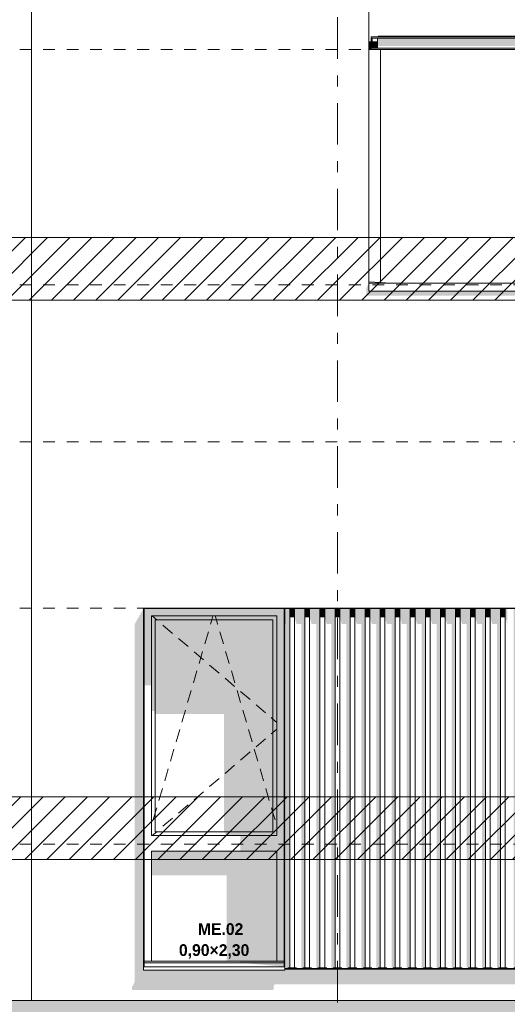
# Model space of a CAD drawing. Header units: millimetres. Extents: x 22784 to 62337, y -53000 to 10500.
# Tile 23 of 26: x 52343 to 55453, y -25 to 6250. Entities that reach past the tile are written whole.
import ezdxf
from ezdxf.enums import TextEntityAlignment as Align

# ---------------------------------------------------------------- set-up
doc = ezdxf.new("R2010")
doc.units = ezdxf.units.MM
doc.header["$MEASUREMENT"] = 0
doc.linetypes.add('_TIRET COURT 1', pattern=[150, 75, -75])
doc.linetypes.add('Axe', pattern=[546.805537, 264.583325, -105.833328, 70.555556, -105.833328])
for name, color, linetype in [('Nouveau_0', 7, 'Continuous'), ('Nouveau_2D - Dessin général', 7, 'Continuous'), ('Nouveau_2D - Etiquettes 50ème', 7, 'Continuous'), ('Nouveau__Constr - Poutres', 7, 'Continuous'), ('Nouveau__Constr - Serrurerie', 7, 'Continuous'), ('Nouveau__Grille structurelle (axe_trame)', 7, 'Continuous'), ('Nouveau__Murs ext - Bardages', 7, 'Continuous'), ('Nouveau__Murs ext - Périphériques', 7, 'Continuous'), ('Nouveau_Exter - Environnement', 7, 'Continuous'), ('Nouveau_Exter - Equipements_Mobiliers', 7, 'Continuous'), ('Nouveau_Fenêtres Archicad', 7, 'Continuous')]:
    doc.layers.add(name, color=color, linetype=linetype)
doc.styles.add('STYLE_GENERE_1', font='arial.ttf')
doc.styles.add('STYLE_GENERE_4', font='GOTHIC.TTF')
pattern_1 = [(45, (0, 0), (-70.71068, 70.71068), [])]

# ---------------------------------------------------------------- blocks, each defined once
blk = doc.blocks.new('Élément de coupe_4')
at = {"layer": 'Nouveau__Murs ext - Périphériques', "linetype": 'Continuous', "lineweight": 13}
for points in [[(53077, 117.3), (53059.5, 85.3), (53059.5, 65.3), (53959.5, 65.3), (53966.5, 87.5), (53960.7, 87.5), (53968.8, 102.3), (55548.8, 102.3), (55539.5, 85.3), (55539.5, 65.3), (56439.5, 65.3), (56446.5, 87.5), (56440.7, 87.5), (56448.8, 102.3), (58028.8, 102.3), (58019.5, 85.3), (58019.5, 65.3), (58919.5, 65.3), (58926.5, 87.5), (58920.7, 87.5), (58928.8, 102.3), (58937, 102.3), (58989.2, 193.4), (58093, 193.4), (58093, 200), (58072.3, 200), (56513, 200), (56513, 193.4), (55613, 193.4), (55613, 200), (55589.3, 200), (54033, 200), (54033, 193.4), (53133, 193.4), (53133, 2497.4), (53078.5, 2402.3), (53078.5, 2402), (53077, 2399.3)], [(54033, 2497), (54033, 2399.3), (54042.2, 2399.3), (54042.2, 203), (54105.2, 203), (54108.7, 207), (54053.3, 207), (54053.3, 2497)], [(54108.7, 2497), (54108.7, 2399.3), (54138.2, 2399.3), (54138.2, 203), (54201.2, 203), (54204.7, 207), (54149.3, 207), (54149.3, 2497)], [(54204.7, 2399.3), (54234.2, 2399.3), (54234.2, 203), (54297.2, 203), (54300.7, 207), (54245.3, 207), (54245.3, 2497), (54204.7, 2497)], [(54341.3, 2497), (54300.7, 2497), (54300.7, 2399.3), (54330.2, 2399.3), (54330.2, 203), (54393.2, 203), (54396.7, 207), (54341.3, 207)], [(54396.7, 2399.3), (54426.2, 2399.3), (54426.2, 203), (54489.2, 203), (54492.7, 207), (54437.3, 207), (54437.3, 2497), (54396.7, 2497)], [(54492.7, 2497), (54492.7, 2399.3), (54522.2, 2399.3), (54522.2, 203), (54585.2, 203), (54588.7, 207), (54533.3, 207), (54533.3, 2497)], [(54629.3, 2497), (54588.7, 2497), (54588.7, 2399.3), (54618.2, 2399.3), (54618.2, 203), (54681.2, 203), (54684.7, 207), (54629.3, 207)], [(54684.7, 2399.3), (54714.2, 2399.3), (54714.2, 203), (54777.2, 203), (54780.7, 207), (54725.3, 207), (54725.3, 2497), (54684.7, 2497)], [(54780.7, 2399.3), (54810.2, 2399.3), (54810.2, 203), (54873.2, 203), (54876.7, 207), (54821.3, 207), (54821.3, 2497), (54780.7, 2497)], [(54917.3, 2497), (54876.7, 2497), (54876.7, 2399.3), (54906.2, 2399.3), (54906.2, 203), (54969.2, 203), (54972.7, 207), (54917.3, 207)], [(54972.7, 2497), (54972.7, 2399.3), (55002.2, 2399.3), (55002.2, 203), (55065.2, 203), (55068.7, 207), (55013.3, 207), (55013.3, 2497)], [(55109.3, 2497), (55068.7, 2497), (55068.7, 2399.3), (55098.2, 2399.3), (55098.2, 203), (55161.2, 203), (55164.7, 207), (55109.3, 207)], [(55205.3, 2497), (55164.7, 2497), (55164.7, 2399.3), (55194.2, 2399.3), (55194.2, 203), (55257.2, 203), (55260.7, 207), (55205.3, 207)], [(55260.7, 2497), (55260.7, 2399.3), (55290.2, 2399.3), (55290.2, 203), (55353.2, 203), (55356.7, 207), (55301.3, 207), (55301.3, 2497)], [(55397.3, 2497), (55356.7, 2497), (55356.7, 2399.3), (55386.2, 2399.3), (55386.2, 203), (55449.2, 203), (55452.7, 207), (55397.3, 207)]]:
    blk.add_hatch(color=7, dxfattribs=at).paths.add_polyline_path(points)
at = {"layer": 'Nouveau__Murs ext - Périphériques', "color": 7, "linetype": 'Continuous', "lineweight": 5}
blk.add_line((59650, 0), (52418, 0), dxfattribs=at)
blk = doc.blocks.new('Élément de coupe_7')
at = {"layer": 'Nouveau__Murs ext - Périphériques', "linetype": 'Continuous', "lineweight": 13}
blk.add_hatch(color=7, dxfattribs=at).paths.add_polyline_path([(54553.2, 4490.7), (54570, 4490.7), (54570, 4570), (54553.2, 4540.7)])
at = {"layer": 'Nouveau__Murs ext - Périphériques', "color": 7, "linetype": 'Continuous', "lineweight": 5}
blk.add_line((54570, 6785.2), (54570, 4570), dxfattribs=at)
blk = doc.blocks.new('Élément de coupe_8')
at = {"layer": 'Nouveau__Murs ext - Périphériques', "linetype": 'Continuous', "lineweight": 13}
for points in [[(54570, 4490.7), (59643, 4490.7), (59643, 3560), (59650, 3560), (59650, 4520), (54570, 4520)], [(59800, 4490.7), (60238, 4490.7), (60238, 4520), (59800, 4520)]]:
    blk.add_hatch(color=7, dxfattribs=at).paths.add_polyline_path(points)
blk = doc.blocks.new('Élément de coupe_13')
at = {"layer": 'Nouveau__Constr - Poutres', "color": 7, "linetype": 'Continuous', "lineweight": 13}
for p, q in [((60302, 4570), (54570, 4570)), ((54570, 4520), (54570, 4570)), ((60302, 4520), (54570, 4520)), ((60302, 4520), (60302, 4570))]:
    blk.add_line(p, q, dxfattribs=at)
blk = doc.blocks.new('Élément de coupe_31')
at = {"layer": 'Nouveau_Fenêtres Archicad', "color": 7, "linetype": 'Continuous', "lineweight": 13}
for p, q in [((54570, 4580), (54645, 4575.3)), ((54645, 4575.3), (54675, 4573.4)), ((54675, 4573.4), (54675, 4570))]:
    blk.add_line(p, q, dxfattribs=at)
blk = doc.blocks.new('Élément de coupe_35')
at = {"layer": 'Nouveau_Fenêtres Archicad', "linetype": 'Continuous', "lineweight": 13}
for points in [[(53133, 2497), (53134.5, 2497), (53134.5, 2498.5), (53134, 2499), (53133, 2497.4)], [(53134.5, 2500), (53134, 2499), (53134.5, 2498.5)], [(53136, 2497), (53136, 2450), (53183, 2450), (53983, 2450), (54030, 2450), (54030, 2497)], [(53136, 2450), (53136, 2008.7), (53183, 2008.7), (53183, 2450)], [(53983, 2450), (53183, 2450), (53183, 2425), (53208, 2425), (53958, 2425), (53983, 2425)], [(53983, 950), (53983, 250), (54030, 250), (54030, 2450), (53983, 2450), (53983, 1050)], [(53208, 2425), (53183, 2425), (53183, 1843.9), (53208, 1843.9)], [(53958, 2425), (53208, 2425), (53208, 1825.6), (53644.9, 1825.6), (53644.9, 1075), (53958, 1075)], [(53958, 1075), (53983, 1075), (53983, 2425), (53958, 2425)], [(53983, 1075), (53655.4, 1075), (53655.4, 1050), (53983, 1050)], [(53749.9, 1050), (53749.9, 950), (53983, 950), (53983, 1050)], [(53983, 950), (53183, 950), (53183, 797.4), (53662.4, 797.4), (53662.4, 250), (53983, 250)], [(53750.6, 250), (53750.6, 240), (54030, 240), (54030, 250)], [(54030, 215), (54030, 240), (53750.6, 240)]]:
    blk.add_hatch(color=7, dxfattribs=at).paths.add_polyline_path(points)
at = {"layer": 'Nouveau_Fenêtres Archicad', "color": 7, "linetype": 'Continuous', "lineweight": 13}
for p, q in [((53133, 2497), (53133, 2500)), ((53133, 2500), (53134.5, 2500)), ((53183, 2450), (53183, 1050)), ((53983, 2450), (53183, 2450)), ((53187.3, 2450), (53216.6, 2425)), ((53568.3, 2425), (53575.7, 2450)), ((53597.7, 2425), (53590.3, 2450)), ((53983, 1050), (53983, 2450)), ((53208, 2425), (53208, 1075)), ((53958, 2425), (53208, 2425)), ((53216.6, 2425), (53218.9, 2423.1)), ((53256.9, 2390.6), (53317.8, 2338.7)), ((53560.2, 2397.3), (53560.5, 2398.2)), ((53560.5, 2398.2), (53568.3, 2425)), ((53605.5, 2398.2), (53597.7, 2425)), ((53605.8, 2397.3), (53605.5, 2398.2)), ((53958, 1075), (53958, 2425)), ((53523.7, 2272.5), (53546.2, 2349.3)), ((53642.3, 2272.5), (53619.8, 2349.3)), ((53355.8, 2306.3), (53416.7, 2254.4)), ((53454.7, 2221.9), (53515.6, 2170)), ((53487.1, 2147.8), (53509.6, 2224.5)), ((53678.9, 2147.8), (53656.4, 2224.5)), ((53553.6, 2137.5), (53614.5, 2085.6)), ((53450.5, 2023), (53473, 2099.8)), ((53715.5, 2023), (53693, 2099.8)), ((53652.5, 2053.2), (53713.4, 2001.3)), ((53414, 1898.3), (53436.5, 1975)), ((53752, 1898.3), (53729.5, 1975)), ((53751.5, 1968.8), (53812.3, 1916.9)), ((53850.4, 1884.5), (53911.2, 1832.5)), ((53377.4, 1773.5), (53399.9, 1850.3)), ((53788.6, 1773.5), (53766.1, 1850.3)), ((53947.1, 1801.9), (53958, 1792.6)), ((53958, 1792.6), (53983, 1771.3)), ((53340.8, 1648.8), (53363.3, 1725.5)), ((53825.2, 1648.8), (53802.7, 1725.5)), ((53947.1, 1698.1), (53958, 1707.4)), ((53958, 1707.4), (53983, 1728.7)), ((53850.4, 1615.5), (53911.2, 1667.5)), ((53304.3, 1524), (53326.8, 1600.8)), ((53751.5, 1531.2), (53812.3, 1583.1)), ((53861.7, 1524), (53839.2, 1600.8)), ((53267.7, 1399.3), (53290.2, 1476)), ((53652.5, 1446.8), (53713.4, 1498.7)), ((53898.3, 1399.3), (53875.8, 1476)), ((53553.6, 1362.5), (53614.5, 1414.4)), ((53231.1, 1274.5), (53253.6, 1351.3)), ((53454.7, 1278.1), (53515.6, 1330)), ((53934.9, 1274.5), (53912.4, 1351.3)), ((53194.6, 1149.8), (53208, 1195.6)), ((53208, 1195.6), (53217.1, 1226.5)), ((53355.8, 1193.7), (53416.7, 1245.6)), ((53958, 1195.6), (53948.9, 1226.5)), ((53971.4, 1149.8), (53958, 1195.6)), ((53256.9, 1109.4), (53317.8, 1161.3)), ((53187.3, 1050), (53216.6, 1075)), ((53208, 1075), (53958, 1075)), ((53216.6, 1075), (53218.9, 1076.9)), ((53183, 1050), (53983, 1050)), ((53183, 950), (53183, 250)), ((53983, 950), (53183, 950)), ((53983, 250), (53983, 950)), ((53133, 215), (53133, 213.4)), ((53133, 213.4), (53133, 193.4)), ((54033, 213.4), (53133, 213.4)), ((54033, 193.4), (53133, 193.4)), ((54030, 250), (53136, 250)), ((54030, 240), (53136, 240)), ((54033, 215), (54033, 213.4)), ((54033, 213.4), (54033, 193.4))]:
    blk.add_line(p, q, dxfattribs=at)
blk = doc.blocks.new('Élément de coupe_57')
at = {"layer": 'Nouveau__Murs ext - Bardages', "color": 7, "linetype": 'Continuous', "lineweight": 13}
for p, q in [((53134.5, 2497), (53134.5, 2500)), ((58993, 2500), (53134.5, 2500)), ((54030, 2497), (53136, 2497)), ((55613, 2497), (54033, 2497)), ((56510, 2497), (55616, 2497)), ((58093, 2497), (56513, 2497)), ((58990, 2497), (58096, 2497)), ((58993, 2498.5), (58993, 2500))]:
    blk.add_line(p, q, dxfattribs=at)
blk = doc.blocks.new('Élément de coupe_58')
at = {"layer": 'Nouveau__Murs ext - Bardages', "color": 7, "linetype": 'Continuous', "lineweight": 13}
for p, q in [((53133, 2497), (53134.5, 2497)), ((53133, 215), (53133, 2497)), ((53134.5, 2497), (53136, 2497)), ((53136, 215), (53136, 2497))]:
    blk.add_line(p, q, dxfattribs=at)
blk = doc.blocks.new('Élément de coupe_59')
at = {"layer": 'Nouveau__Murs ext - Bardages', "color": 7, "linetype": 'Continuous', "lineweight": 13}
for p, q in [((54030, 2497), (54033, 2497)), ((54030, 215), (54030, 2497)), ((54033, 215), (54033, 2497))]:
    blk.add_line(p, q, dxfattribs=at)
blk = doc.blocks.new('Élément de coupe_69')
at = {"layer": 'Nouveau__Murs ext - Bardages', "color": 7, "linetype": 'Continuous', "lineweight": 13}
for p, q in [((54570, 6060), (54645, 6060)), ((54645, 6060), (54645, 6057))]:
    blk.add_line(p, q, dxfattribs=at)
blk = doc.blocks.new('Élément de coupe_70')
at = {"layer": 'Nouveau__Murs ext - Bardages', "color": 7, "linetype": 'Continuous', "lineweight": 13}
blk.add_line((54645, 4570), (54645, 6057), dxfattribs=at)
blk = doc.blocks.new('Élément de coupe_73')
at = {"layer": 'Nouveau__Constr - Serrurerie', "linetype": 'Continuous', "lineweight": 13}
blk.add_hatch(color=7, dxfattribs=at).paths.add_polyline_path([(59782.5, 6132), (54625, 6132), (54625, 6083.2), (59782.5, 6083.2)])
at = {"layer": 'Nouveau__Constr - Serrurerie', "color": 7, "linetype": 'Continuous', "lineweight": 13}
for p, q in [((54585, 6140), (59822.5, 6140)), ((54585, 6140), (54585, 6132)), ((54585, 6132), (59822.5, 6132)), ((54625, 6132), (54625, 6068)), ((59782.5, 6132), (59782.5, 6068)), ((59822.5, 6140), (59822.5, 6132)), ((54585, 6068), (54585, 6060)), ((54585, 6068), (59822.5, 6068)), ((54645, 6060), (55575, 6060)), ((59822.5, 6068), (59822.5, 6060))]:
    blk.add_line(p, q, dxfattribs=at)
blk = doc.blocks.new('Élément de coupe_77')
at = {"layer": 'Nouveau__Murs ext - Bardages', "linetype": 'Continuous', "lineweight": 13}
for points in [[(55606.5, 203), (55604.8, 200), (55613, 200), (55613, 203)], [(58086.5, 203), (58084.8, 200), (58093, 200), (58093, 203)]]:
    blk.add_hatch(color=7, dxfattribs=at).paths.add_polyline_path(points)
at = {"layer": 'Nouveau__Murs ext - Bardages', "color": 7, "linetype": 'Continuous', "lineweight": 13}
for p, q in [((55613, 203), (54033, 203)), ((55613, 200), (54033, 200)), ((58093, 203), (56513, 203)), ((58093, 200), (56513, 200))]:
    blk.add_line(p, q, dxfattribs=at)
blk = doc.blocks.new('Élément de coupe_78')
at = {"layer": 'Nouveau__Murs ext - Bardages', "linetype": 'Continuous', "lineweight": 13}
for points in [[(54053.3, 207), (54066, 207), (54066, 2497), (54053.3, 2497)], [(54096, 2497), (54066, 2497), (54066, 2440.8), (54096, 2440.8)], [(54108.7, 2497), (54096, 2497), (54096, 2440.8), (54108.7, 2399.3)], [(54149.3, 207), (54162, 207), (54162, 2497), (54149.3, 2497)], [(54192, 2497), (54162, 2497), (54162, 2440.8), (54192, 2440.8)], [(54204.7, 2497), (54192, 2497), (54192, 2440.8), (54204.7, 2399.3)], [(54245.3, 207), (54258, 207), (54258, 2497), (54245.3, 2497)], [(54288, 2497), (54258, 2497), (54258, 2440.8), (54288, 2440.8)], [(54288, 2440.8), (54300.7, 2399.3), (54300.7, 2497), (54288, 2497)], [(54341.3, 207), (54354, 207), (54354, 2497), (54341.3, 2497)], [(54384, 2497), (54354, 2497), (54354, 2440.8), (54384, 2440.8)], [(54384, 2440.8), (54396.7, 2399.3), (54396.7, 2497), (54384, 2497)], [(54437.3, 207), (54450, 207), (54450, 2497), (54437.3, 2497)], [(54480, 2497), (54450, 2497), (54450, 2440.8), (54480, 2440.8)], [(54480, 2440.8), (54492.7, 2399.3), (54492.7, 2497), (54480, 2497)], [(54533.3, 207), (54546, 207), (54546, 2497), (54533.3, 2497)], [(54576, 2497), (54546, 2497), (54546, 2440.8), (54576, 2440.8)], [(54588.7, 2497), (54576, 2497), (54576, 2440.8), (54588.7, 2399.3)], [(54629.3, 207), (54642, 207), (54642, 2497), (54629.3, 2497)], [(54672, 2497), (54642, 2497), (54642, 2440.8), (54672, 2440.8)], [(54684.7, 2497), (54672, 2497), (54672, 2440.8), (54684.7, 2399.3)], [(54725.3, 207), (54738, 207), (54738, 2497), (54725.3, 2497)], [(54768, 2497), (54738, 2497), (54738, 2440.8), (54768, 2440.8)], [(54780.7, 2497), (54768, 2497), (54768, 2440.8), (54780.7, 2399.3)], [(54821.3, 207), (54834, 207), (54834, 2497), (54821.3, 2497)], [(54864, 2497), (54834, 2497), (54834, 2440.8), (54864, 2440.8)], [(54864, 2440.8), (54876.7, 2399.3), (54876.7, 2497), (54864, 2497)], [(54917.3, 207), (54930, 207), (54930, 2497), (54917.3, 2497)], [(54960, 2497), (54930, 2497), (54930, 2440.8), (54960, 2440.8)], [(54960, 2440.8), (54972.7, 2399.3), (54972.7, 2497), (54960, 2497)], [(55013.3, 207), (55026, 207), (55026, 2497), (55013.3, 2497)], [(55026, 2497), (55026, 2440.8), (55056, 2440.8), (55056, 2497)], [(55056, 2440.8), (55068.7, 2399.3), (55068.7, 2497), (55056, 2497)], [(55109.3, 207), (55122, 207), (55122, 2497), (55109.3, 2497)], [(55152, 2497), (55122, 2497), (55122, 2440.8), (55152, 2440.8)], [(55152, 2440.8), (55164.7, 2399.3), (55164.7, 2497), (55152, 2497)], [(55205.3, 207), (55218, 207), (55218, 2497), (55205.3, 2497)], [(55248, 2497), (55218, 2497), (55218, 2440.8), (55248, 2440.8)], [(55248, 2440.8), (55260.7, 2399.3), (55260.7, 2497), (55248, 2497)], [(55301.3, 207), (55314, 207), (55314, 2497), (55301.3, 2497)], [(55344, 2497), (55314, 2497), (55314, 2440.8), (55344, 2440.8)], [(55344, 2440.8), (55356.7, 2399.3), (55356.7, 2497), (55344, 2497)], [(55397.3, 2497), (55397.3, 207), (55410, 207), (55410, 2497)], [(55440, 2497), (55410, 2497), (55410, 2440.8), (55440, 2440.8)], [(55440, 2440.8), (55452.7, 2399.3), (55452.7, 2497), (55440, 2497)], [(55493.3, 207), (55506, 207), (55506, 2497), (55493.3, 2497)], [(55536, 2497), (55506, 2497), (55506, 2440.8), (55536, 2440.8)], [(55536, 2440.8), (55548.7, 2399.3), (55548.7, 2497), (55536, 2497)], [(55589.3, 207), (55602, 207), (55602, 2497), (55589.3, 2497)], [(55613, 207), (55613, 2497), (55602, 2497), (55602, 207)]]:
    blk.add_hatch(color=7, dxfattribs=at).paths.add_polyline_path(points)
at = {"layer": 'Nouveau__Murs ext - Bardages', "color": 7, "linetype": 'Continuous', "lineweight": 13}
for p, q in [((54066, 207), (54066, 2497)), ((54096, 207), (54096, 2497)), ((54162, 207), (54162, 2497)), ((54192, 207), (54192, 2497)), ((54258, 207), (54258, 2497)), ((54288, 207), (54288, 2497)), ((54354, 207), (54354, 2497)), ((54384, 207), (54384, 2497)), ((54450, 207), (54450, 2497)), ((54480, 207), (54480, 2497)), ((54546, 207), (54546, 2497)), ((54576, 207), (54576, 2497)), ((54642, 207), (54642, 2497)), ((54672, 207), (54672, 2497)), ((54738, 207), (54738, 2497)), ((54768, 207), (54768, 2497)), ((54834, 207), (54834, 2497)), ((54864, 207), (54864, 2497)), ((54930, 207), (54930, 2497)), ((54960, 207), (54960, 2497)), ((55026, 207), (55026, 2497)), ((55056, 207), (55056, 2497)), ((55122, 207), (55122, 2497)), ((55152, 207), (55152, 2497)), ((55218, 207), (55218, 2497)), ((55248, 207), (55248, 2497)), ((55314, 207), (55314, 2497)), ((55344, 207), (55344, 2497)), ((55410, 207), (55410, 2497)), ((55440, 207), (55440, 2497)), ((55506, 207), (55506, 2497)), ((55536, 207), (55536, 2497)), ((55602, 207), (55602, 2497)), ((54066, 207), (54053.3, 207)), ((54096, 207), (54066, 207)), ((54108.7, 207), (54096, 207)), ((54162, 207), (54149.3, 207)), ((54192, 207), (54162, 207)), ((54204.7, 207), (54192, 207)), ((54258, 207), (54245.3, 207)), ((54288, 207), (54258, 207)), ((54300.7, 207), (54288, 207)), ((54354, 207), (54341.3, 207)), ((54384, 207), (54354, 207)), ((54396.7, 207), (54384, 207)), ((54450, 207), (54437.3, 207)), ((54480, 207), (54450, 207)), ((54492.7, 207), (54480, 207)), ((54546, 207), (54533.3, 207)), ((54576, 207), (54546, 207)), ((54588.7, 207), (54576, 207)), ((54642, 207), (54629.3, 207)), ((54672, 207), (54642, 207)), ((54684.7, 207), (54672, 207)), ((54738, 207), (54725.3, 207)), ((54768, 207), (54738, 207)), ((54780.7, 207), (54768, 207)), ((54834, 207), (54821.3, 207)), ((54864, 207), (54834, 207)), ((54876.7, 207), (54864, 207)), ((54930, 207), (54917.3, 207)), ((54960, 207), (54930, 207)), ((54972.7, 207), (54960, 207)), ((55026, 207), (55013.3, 207)), ((55056, 207), (55026, 207)), ((55068.7, 207), (55056, 207)), ((55122, 207), (55109.3, 207)), ((55152, 207), (55122, 207)), ((55164.7, 207), (55152, 207)), ((55218, 207), (55205.3, 207)), ((55248, 207), (55218, 207)), ((55260.7, 207), (55248, 207)), ((55314, 207), (55301.3, 207)), ((55344, 207), (55314, 207)), ((55356.7, 207), (55344, 207)), ((55410, 207), (55397.3, 207)), ((55440, 207), (55410, 207)), ((55452.7, 207), (55440, 207)), ((55506, 207), (55493.3, 207)), ((55536, 207), (55506, 207)), ((55548.7, 207), (55536, 207)), ((55602, 207), (55589.3, 207)), ((55613, 207), (55602, 207))]:
    blk.add_line(p, q, dxfattribs=at)
blk = doc.blocks.new('Élément de coupe_219')
at = {"layer": 'Nouveau_Exter - Equipements_Mobiliers', "color": 7, "linetype": 'Continuous', "lineweight": 13}
for p, q in [((52418, 8220), (52418, 0)), ((52418, 0), (52268, 0))]:
    blk.add_line(p, q, dxfattribs=at)
blk = doc.blocks.new('Élément de coupe_224')
at = {"layer": 'Nouveau_Exter - Environnement', "linetype": 'Continuous', "lineweight": 13}
blk.add_hatch(color=7, dxfattribs=at).paths.add_polyline_path([(24722, 0), (24722, -122.1), (24916.7, -122.1), (24722, -461.5), (24722, -1000), (24958, -1000), (24958, -50), (25438, -50), (25438, -122.1), (27391, -122.1), (27391, -134.3), (27541, -134.3), (27548, -122.1), (39791, -122.1), (39791, -134.3), (39941, -134.3), (39948, -122.1), (52191, -122.1), (52191, -134.3), (52341, -134.3), (52348, -122.1), (59573, -122.1), (59573, -134.3), (59723, -134.3), (59730, -122.1), (60178, -122.1), (60178, 0)])
blk = doc.blocks.new('Élément de coupe_233')
at = {"layer": 'Nouveau__Constr - Serrurerie', "linetype": 'Continuous', "lineweight": 13}
blk.add_hatch(color=7, dxfattribs=at).paths.add_polyline_path([(54590, 6132), (54585, 6132), (54590, 6125.9)])
at = {"layer": 'Nouveau__Constr - Serrurerie', "color": 7, "linetype": 'Continuous', "lineweight": 13}
for p, q in [((54585, 6068), (54585, 6132)), ((54590, 6132), (54590, 6068))]:
    blk.add_line(p, q, dxfattribs=at)
blk = doc.blocks.new('Élément de coupe_234')
at = {"layer": 'Nouveau__Constr - Serrurerie', "linetype": 'Continuous', "lineweight": 13}
for points in [[(54585, 6110), (54570, 6110), (54570, 6060), (54585, 6060)], [(54590, 6068), (54625, 6068), (54625, 6110), (54590, 6110)]]:
    blk.add_hatch(color=7, dxfattribs=at).paths.add_polyline_path(points)
at = {"layer": 'Nouveau__Constr - Serrurerie', "color": 7, "linetype": 'Continuous', "lineweight": 13}
for p, q in [((54570, 6110), (54585, 6110)), ((54590, 6110), (54625, 6110))]:
    blk.add_line(p, q, dxfattribs=at)
blk = doc.blocks.new('Élément de coupe_235')
at = {"layer": 'Nouveau__Constr - Serrurerie', "linetype": 'Continuous', "lineweight": 5}
h = blk.add_hatch(dxfattribs=at)
h.set_pattern_fill('Grille_50x50', style=0, pattern_type=2)
h.set_pattern_definition([(0, (5e-10, 203), (0, 500), []), (90, (5e-10, 203), (-500, 0), [])])
h.paths.add_polyline_path([(54630, 6145), (54630, 6140), (57557.5, 6140), (57557.5, 6145)])
at = {"layer": 'Nouveau__Constr - Serrurerie', "color": 7, "linetype": 'Continuous', "lineweight": 13}
for p, q in [((54630, 6145), (57557.5, 6145)), ((54630, 6140), (54630, 6145)), ((57557.5, 6140), (57557.5, 6145))]:
    blk.add_line(p, q, dxfattribs=at)
blk = doc.blocks.new('Marque grille standard[7]', base_point=(54370, 10000))
at = {"layer": 'Nouveau__Grille structurelle (axe_trame)', "color": 1, "linetype": 'Axe', "lineweight": 20}
blk.add_line((54370, 9000), (54370, -3000), dxfattribs=at)
at = {"layer": 'Nouveau__Grille structurelle (axe_trame)', "color": 7, "lineweight": 13, "style": 'STYLE_GENERE_1'}
for tag, p in [('AC_MarkerText_1_0', (54370, 10337.5)), ('AC_MarkerText_1_1', (54370, -4162.5))]:
    blk.add_attdef(tag, text='', height=175, rotation=360, dxfattribs=at).set_placement(p, align=Align.TOP_CENTER)

msp = doc.modelspace()

# ---------------------------------------------------------------- hatches: boundary and pattern name
at = {"layer": 'Nouveau_0', "linetype": 'Continuous', "lineweight": 0}
h = msp.add_hatch(dxfattribs=at)
h.set_pattern_fill('Blocs_maçonnerie', color=112, style=0, pattern_type=2)
h.set_pattern_definition(pattern_1)
h.paths.add_polyline_path([(24231.683, 4861.743), (60817.947, 4861.743), (60817.947, 4461.743), (24231.683, 4461.743)])
h = msp.add_hatch(dxfattribs=at)
h.set_pattern_fill('Blocs_maçonnerie', color=112, style=0, pattern_type=2)
h.set_pattern_definition(pattern_1)
h.paths.add_polyline_path([(24231.683, 1297.603), (60817.947, 1297.603), (60817.947, 897.603), (24231.683, 897.603)])

# ---------------------------------------------------------------- linework, layer by layer
at = {"layer": 'Nouveau_0', "color": 112, "linetype": 'Continuous', "lineweight": 0, "flags": 128}
for points in [[(24231.683, 4861.743), (60817.947, 4861.743), (60817.947, 4461.743), (24231.683, 4461.743)], [(24231.683, 1297.603), (60817.947, 1297.603), (60817.947, 897.603), (24231.683, 897.603)]]:
    msp.add_lwpolyline(points, close=True, dxfattribs=at)
at = {"layer": 'Nouveau_2D - Dessin général', "color": 7, "linetype": '_TIRET COURT 1', "lineweight": 13}
for p, q in [((60817.947, 6060), (23876.81, 6060)), ((60817.947, 4560), (22783.963, 4560)), ((60817.947, 3560), (22783.963, 3560)), ((60817.947, 2500), (23876.81, 2500)), ((60817.947, 995.86), (23876.81, 995.86))]:
    msp.add_line(p, q, dxfattribs=at)

# ---------------------------------------------------------------- block references
at = {"layer": 'Nouveau__Constr - Poutres', "lineweight": 0}
msp.add_blockref('Élément de coupe_13', (0, 0), dxfattribs=at)
at = {"layer": 'Nouveau__Constr - Serrurerie', "lineweight": 0}
for name in ['Élément de coupe_234', 'Élément de coupe_73', 'Élément de coupe_233', 'Élément de coupe_235']:
    msp.add_blockref(name, (0, 0), dxfattribs=at)
at = {"layer": 'Nouveau__Grille structurelle (axe_trame)', "color": 7, "linetype": 'Continuous', "lineweight": 13}
msp.add_blockref('Marque grille standard[7]', (54370, 10000), dxfattribs=at)
at = {"layer": 'Nouveau__Murs ext - Bardages', "lineweight": 0}
for name in ['Élément de coupe_69', 'Élément de coupe_70', 'Élément de coupe_58', 'Élément de coupe_57', 'Élément de coupe_59', 'Élément de coupe_78', 'Élément de coupe_77']:
    msp.add_blockref(name, (0, 0), dxfattribs=at)
at = {"layer": 'Nouveau__Murs ext - Périphériques', "lineweight": 0}
for name in ['Élément de coupe_7', 'Élément de coupe_8', 'Élément de coupe_4']:
    msp.add_blockref(name, (0, 0), dxfattribs=at)
at = {"layer": 'Nouveau_Exter - Environnement', "lineweight": 0}
msp.add_blockref('Élément de coupe_224', (0, 0), dxfattribs=at)
at = {"layer": 'Nouveau_Exter - Equipements_Mobiliers', "lineweight": 0}
msp.add_blockref('Élément de coupe_219', (0, 0), dxfattribs=at)
at = {"layer": 'Nouveau_Fenêtres Archicad', "lineweight": 0}
for name in ['Élément de coupe_31', 'Élément de coupe_35']:
    msp.add_blockref(name, (0, 0), dxfattribs=at)

# ---------------------------------------------------------------- texts
at = {"layer": 'Nouveau_2D - Etiquettes 50ème', "color": 7, "linetype": 'Continuous', "lineweight": 13, "insert": (53583, 266.114), "char_height": 75, "attachment_point": 8, "line_spacing_factor": 1.071211, "style": 'STYLE_GENERE_4'}
msp.add_mtext('{\\fCentury Gothic|b1|i0|c0|p0;\\W2.96401; }{\\A1;\\fCentury Gothic|b1|i0|c0|p0;ME.02 }\\P{\\A1;\\fCentury Gothic|b1|i0|c0|p0;0,90×2,30}', dxfattribs=at)

doc.saveas('drawing.dxf')
